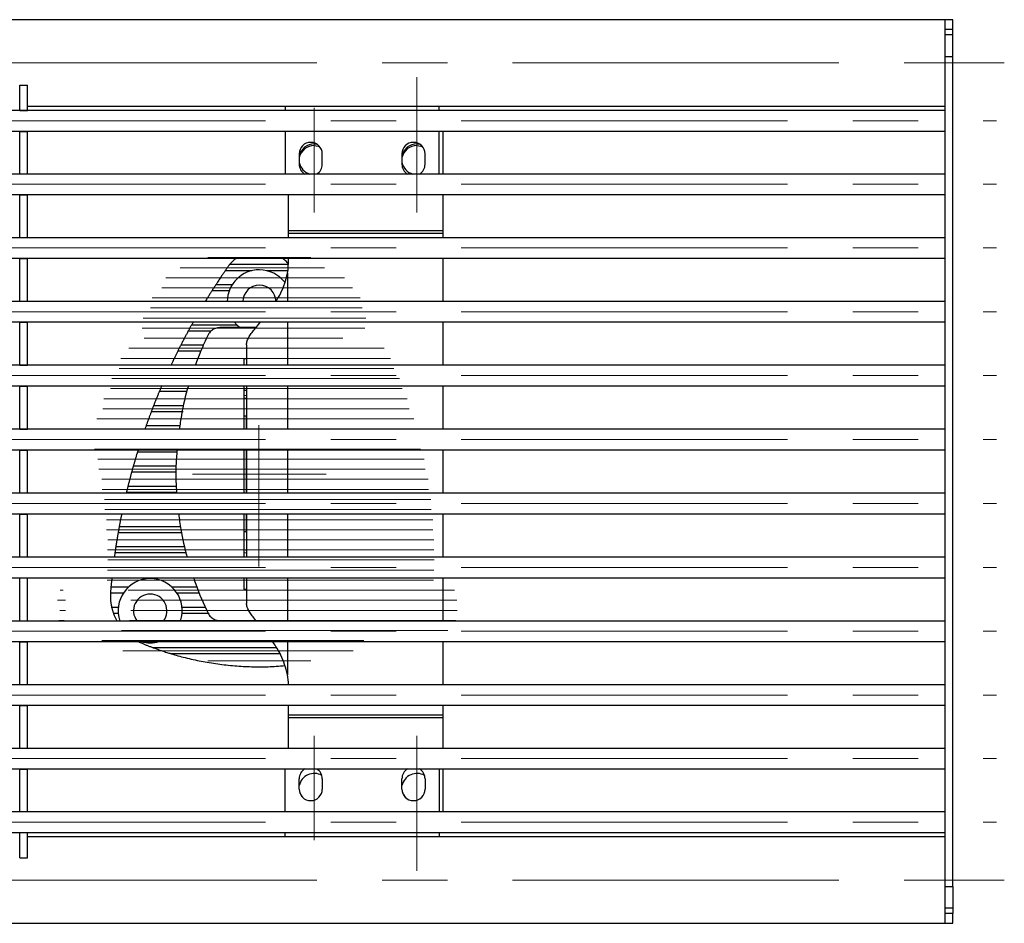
# Model space of a CAD drawing. Header units: millimetres. Extents: x 8 to 273, y 79 to 264.
# Tile 6 of 9: x 153 to 192, y 79 to 114. Entities that reach past the tile are written whole.
import ezdxf

# ---------------------------------------------------------------- set-up
doc = ezdxf.new("R2010")
doc.units = ezdxf.units.MM
doc.linetypes.add('CENTERX2', pattern=[20.32, 12.7, -2.54, 2.54, -2.54])
doc.layers.add('FORMAT', color=7, linetype='Continuous')

msp = doc.modelspace()

# ---------------------------------------------------------------- linework, layer by layer
at = {"color": 7, "linetype": 'Continuous', "lineweight": 25}
for p, q in [((189.308, 114.076), (9.908, 114.076)), ((189.608, 114.076), (189.308, 114.076)), ((189.308, 113.698), (189.308, 114.076)), ((189.308, 112.649), (189.308, 114.076)), ((189.608, 113.698), (189.608, 114.076)), ((189.608, 113.698), (189.308, 113.698)), ((189.608, 113.488), (189.308, 113.488)), ((189.608, 113.488), (189.608, 113.698)), ((189.608, 112.649), (189.608, 113.488)), ((189.308, 112.649), (189.608, 112.649)), ((189.308, 80.333), (189.308, 112.649)), ((189.608, 80.333), (189.608, 112.649)), ((153.278, 111.522), (153.578, 111.522)), ((153.278, 110.542), (153.278, 111.522)), ((153.578, 110.542), (153.578, 111.522)), ((189.308, 110.536), (9.908, 110.536)), ((153.278, 110.542), (153.578, 110.542)), ((153.278, 110.536), (153.278, 110.542)), ((153.578, 110.706), (189.308, 110.706)), ((153.578, 110.536), (153.578, 110.542)), ((163.608, 110.706), (163.608, 110.536)), ((169.608, 110.536), (169.608, 110.706)), ((9.908, 109.736), (189.308, 109.736)), ((153.278, 109.73), (153.278, 109.736)), ((153.278, 109.73), (153.578, 109.73)), ((153.278, 108.075), (153.278, 109.73)), ((153.578, 109.73), (153.578, 109.736)), ((153.578, 108.075), (153.578, 109.73)), ((163.608, 109.736), (163.608, 108.068)), ((169.608, 108.068), (169.608, 109.736)), ((169.744, 109.736), (169.744, 108.068)), ((164.744, 109.241), (164.849, 109.232)), ((168.744, 109.241), (168.849, 109.232)), ((164.158, 108.852), (164.158, 108.452)), ((165.058, 108.452), (165.058, 108.852)), ((168.158, 108.852), (168.158, 108.452)), ((169.058, 108.452), (169.058, 108.852)), ((189.308, 108.068), (9.908, 108.068)), ((153.278, 108.075), (153.578, 108.075)), ((153.278, 108.068), (153.278, 108.075)), ((153.578, 108.068), (153.578, 108.075)), ((9.908, 107.268), (189.308, 107.268)), ((153.278, 107.26), (153.278, 107.268)), ((153.278, 107.26), (153.578, 107.26)), ((153.278, 105.6), (153.278, 107.26)), ((153.578, 107.26), (153.578, 107.268)), ((153.578, 105.6), (153.578, 107.26)), ((163.744, 105.867), (163.744, 107.268)), ((169.744, 107.268), (169.744, 105.867)), ((163.744, 105.765), (163.744, 105.867)), ((163.744, 105.867), (169.744, 105.867)), ((169.744, 105.867), (169.744, 105.765)), ((189.308, 105.592), (9.908, 105.592)), ((153.278, 105.6), (153.578, 105.6)), ((153.278, 105.592), (153.278, 105.6)), ((153.578, 105.592), (153.578, 105.6)), ((163.744, 105.592), (163.744, 105.765)), ((163.744, 105.765), (169.744, 105.765)), ((169.744, 105.765), (169.744, 105.592)), ((9.908, 104.792), (189.308, 104.792)), ((153.278, 104.783), (153.278, 104.792)), ((153.278, 104.783), (153.578, 104.783)), ((153.278, 103.119), (153.278, 104.783)), ((153.578, 104.783), (153.578, 104.792)), ((153.578, 103.119), (153.578, 104.783)), ((163.744, 104.741), (163.744, 104.792)), ((169.744, 104.792), (169.744, 103.11)), ((162.316, 104.306), (161.278, 104.306)), ((161.434, 103.522), (160.758, 103.522)), ((161.55, 103.757), (160.91, 103.757)), ((189.308, 103.11), (9.908, 103.11)), ((153.278, 103.119), (153.578, 103.119)), ((153.278, 103.11), (153.278, 103.119)), ((153.578, 103.11), (153.578, 103.119)), ((9.908, 102.31), (189.308, 102.31)), ((153.278, 102.301), (153.278, 102.31)), ((153.278, 102.301), (153.578, 102.301)), ((153.278, 100.634), (153.278, 102.301)), ((153.578, 102.301), (153.578, 102.31)), ((153.578, 100.634), (153.578, 102.301)), ((161.743, 102.188), (159.964, 102.188)), ((162.475, 102.091), (161.065, 102.091)), ((169.744, 102.31), (169.744, 100.624)), ((162.108, 101.424), (162.108, 100.624)), ((162.108, 100.873), (162.008, 100.867)), ((162.008, 100.867), (162.008, 100.619)), ((189.308, 100.624), (9.908, 100.624)), ((153.278, 100.634), (153.578, 100.634)), ((153.278, 100.624), (153.278, 100.634)), ((153.578, 100.624), (153.578, 100.634)), ((9.908, 99.824), (189.308, 99.824)), ((153.278, 99.814), (153.278, 99.824)), ((153.278, 99.814), (153.578, 99.814)), ((153.278, 98.145), (153.278, 99.814)), ((153.578, 99.814), (153.578, 99.824)), ((153.578, 98.145), (153.578, 99.814)), ((162.008, 99.726), (162.108, 99.726)), ((162.108, 99.824), (162.108, 98.135)), ((169.744, 99.824), (169.744, 98.135)), ((162.108, 99.349), (162.004, 99.33)), ((162.005, 99.461), (162.108, 99.445)), ((159.639, 98.814), (158.398, 98.814)), ((162.092, 98.641), (162.008, 98.641)), ((162.092, 98.641), (162.092, 98.135)), ((189.308, 98.135), (9.908, 98.135)), ((153.278, 98.145), (153.578, 98.145)), ((153.278, 98.135), (153.278, 98.145)), ((153.578, 98.135), (153.578, 98.145)), ((9.908, 97.335), (189.308, 97.335)), ((153.278, 97.326), (153.278, 97.335)), ((153.278, 97.326), (153.578, 97.326)), ((153.278, 95.656), (153.278, 97.326)), ((153.578, 97.326), (153.578, 97.335)), ((153.578, 95.656), (153.578, 97.326)), ((162.092, 97.335), (162.092, 95.646)), ((162.108, 97.335), (162.108, 95.646)), ((169.744, 97.335), (169.744, 95.646)), ((189.308, 95.646), (9.908, 95.646)), ((153.278, 95.656), (153.578, 95.656)), ((153.278, 95.646), (153.278, 95.656)), ((153.578, 95.646), (153.578, 95.656)), ((157.433, 95.676), (157.426, 95.646)), ((9.908, 94.846), (189.308, 94.846)), ((153.278, 94.836), (153.278, 94.846)), ((153.278, 94.836), (153.578, 94.836)), ((153.278, 93.168), (153.278, 94.836)), ((153.578, 94.836), (153.578, 94.846)), ((153.578, 93.168), (153.578, 94.836)), ((162.092, 94.846), (162.092, 94.141)), ((162.108, 94.846), (162.108, 93.158)), ((169.744, 94.846), (169.744, 93.158)), ((162.092, 94.141), (162.008, 94.141)), ((189.308, 93.158), (9.908, 93.158)), ((153.278, 93.168), (153.578, 93.168)), ((153.278, 93.158), (153.278, 93.168)), ((153.578, 93.158), (153.578, 93.168)), ((162.004, 93.452), (162.108, 93.433)), ((162.005, 93.321), (162.108, 93.337)), ((9.908, 92.358), (189.308, 92.358)), ((153.278, 92.348), (153.278, 92.358)), ((153.278, 92.348), (153.578, 92.348)), ((153.278, 90.681), (153.278, 92.348)), ((153.578, 92.348), (153.578, 92.358)), ((153.578, 90.681), (153.578, 92.348)), ((162.008, 92.358), (162.008, 91.914)), ((162.108, 92.358), (162.108, 91.358)), ((169.744, 92.358), (169.744, 90.672)), ((157.309, 91.753), (156.81, 91.753)), ((157.507, 91.988), (156.829, 91.988)), ((162.008, 91.914), (162.108, 91.908)), ((157.115, 91.203), (156.858, 91.203)), ((157.112, 90.968), (156.928, 90.968)), ((189.308, 90.672), (9.908, 90.672)), ((153.278, 90.681), (153.578, 90.681)), ((153.278, 90.672), (153.278, 90.681)), ((153.578, 90.672), (153.578, 90.681)), ((161.065, 90.691), (162.474, 90.691)), ((9.908, 89.872), (189.308, 89.872)), ((153.278, 89.863), (153.278, 89.872)), ((153.278, 89.863), (153.578, 89.863)), ((153.278, 88.199), (153.278, 89.863)), ((153.578, 89.863), (153.578, 89.872)), ((153.578, 88.199), (153.578, 89.863)), ((169.744, 89.872), (169.744, 88.19)), ((189.308, 88.19), (9.908, 88.19)), ((153.278, 88.199), (153.578, 88.199)), ((153.278, 88.19), (153.278, 88.199)), ((153.578, 88.19), (153.578, 88.199)), ((9.908, 87.39), (189.308, 87.39)), ((153.278, 87.382), (153.278, 87.39)), ((153.278, 87.382), (153.578, 87.382)), ((153.278, 85.721), (153.278, 87.382)), ((153.578, 87.382), (153.578, 87.39)), ((153.578, 85.721), (153.578, 87.382)), ((163.744, 87.017), (163.744, 87.39)), ((163.744, 87.017), (169.744, 87.017)), ((163.744, 86.915), (163.744, 87.017)), ((169.744, 87.39), (169.744, 87.017)), ((169.744, 87.017), (169.744, 86.915)), ((163.744, 86.915), (169.744, 86.915)), ((163.744, 85.714), (163.744, 86.915)), ((169.744, 86.915), (169.744, 85.714)), ((189.308, 85.714), (9.908, 85.714)), ((153.278, 85.721), (153.578, 85.721)), ((153.278, 85.714), (153.278, 85.721)), ((153.578, 85.714), (153.578, 85.721)), ((9.908, 84.914), (189.308, 84.914)), ((153.278, 84.907), (153.278, 84.914)), ((153.278, 84.907), (153.578, 84.907)), ((153.278, 83.251), (153.278, 84.907)), ((153.578, 84.907), (153.578, 84.914)), ((153.578, 83.251), (153.578, 84.907)), ((163.608, 83.245), (163.608, 84.914)), ((169.608, 84.914), (169.608, 83.245)), ((169.744, 84.914), (169.744, 83.245)), ((164.158, 84.13), (164.158, 84.53)), ((165.058, 84.53), (165.058, 84.13)), ((168.158, 84.13), (168.158, 84.53)), ((169.058, 84.53), (169.058, 84.13)), ((189.308, 83.245), (9.908, 83.245)), ((153.278, 83.251), (153.578, 83.251)), ((153.278, 83.245), (153.278, 83.251)), ((153.578, 83.245), (153.578, 83.251)), ((9.908, 82.445), (189.308, 82.445)), ((153.278, 82.44), (153.278, 82.445)), ((153.278, 82.44), (153.578, 82.44)), ((153.278, 81.459), (153.278, 82.44)), ((153.578, 82.44), (153.578, 82.445)), ((153.578, 81.459), (153.578, 82.44)), ((163.608, 82.276), (163.608, 82.445)), ((169.608, 82.445), (169.608, 82.276)), ((189.308, 82.276), (153.578, 82.276)), ((153.278, 81.459), (153.578, 81.459)), ((189.308, 80.333), (189.608, 80.333)), ((189.308, 79.132), (189.308, 80.333)), ((189.608, 80.333), (189.608, 79.494)), ((189.608, 79.494), (189.308, 79.494)), ((189.608, 79.494), (189.608, 79.284)), ((189.608, 79.284), (189.308, 79.284)), ((189.308, 78.906), (189.308, 79.284)), ((189.308, 78.906), (189.308, 79.132)), ((189.608, 78.906), (189.608, 79.284)), ((9.908, 78.906), (189.308, 78.906)), ((189.308, 78.906), (189.608, 78.906))]:
    msp.add_line(p, q, dxfattribs=at)
at = {"color": 8, "linetype": 'Continuous', "lineweight": 25}
for p, q in [((163.739, 104.542), (161.448, 104.542)), ((163.72, 104.306), (162.9, 104.306)), ((163.708, 104.205), (163.708, 103.11)), ((163.708, 102.31), (163.708, 100.624)), ((160.722, 101.952), (159.835, 101.952)), ((160.43, 101.403), (159.546, 101.403)), ((160.323, 101.168), (159.428, 101.168)), ((163.708, 99.824), (163.708, 98.135)), ((159.793, 99.599), (158.711, 99.599)), ((159.661, 99.049), (158.489, 99.049)), ((159.513, 98.265), (158.197, 98.265)), ((159.393, 97.245), (157.861, 97.245)), ((163.708, 97.335), (163.708, 95.646)), ((159.364, 96.696), (157.699, 96.696)), ((159.363, 96.46), (157.633, 96.46)), ((159.371, 95.911), (157.49, 95.911)), ((159.383, 95.676), (157.433, 95.676)), ((163.708, 94.846), (163.708, 93.158)), ((159.534, 94.342), (157.151, 94.342)), ((159.577, 94.106), (157.109, 94.106)), ((159.701, 93.557), (157.019, 93.557)), ((159.754, 93.322), (156.984, 93.322)), ((163.708, 92.358), (163.708, 90.672)), ((160.179, 91.988), (159.209, 91.988)), ((160.28, 91.753), (159.406, 91.753)), ((160.516, 91.203), (159.601, 91.203)), ((160.617, 90.968), (159.603, 90.968)), ((163.708, 89.872), (163.708, 88.577)), ((163.281, 89.634), (158.47, 89.634)), ((163.411, 89.399), (159.17, 89.399))]:
    msp.add_line(p, q, dxfattribs=at)
at = {"color": 7, "linetype": 'Continuous', "lineweight": 25, "flags": 128}
for points in [[(164.744, 109.177), (164.893, 109.158), (164.954, 109.139)], [(168.744, 109.177), (168.893, 109.158), (168.954, 109.139)], [(161.632, 102.31), (161.743, 102.188), (161.877, 102.077)], [(162.108, 99.627), (162.102, 99.628), (162.005, 99.643)]]:
    msp.add_lwpolyline(points, dxfattribs=at)
at = {"color": 7, "linetype": 'Continuous', "lineweight": 25}
for centre, radius, start, end in [((164.608, 108.852), 0.45, 0, 180), ((164.743, 108.641), 0.6, 89.9519, 167.559), ((168.608, 108.852), 0.45, 0, 180), ((168.743, 108.641), 0.6, 89.9519, 167.559), ((164.743, 108.577), 0.6, 89.9519, 167.559), ((168.743, 108.577), 0.6, 89.9519, 167.559), ((164.743, 108.643), 0.599, 192.4301, 253.6855), ((168.743, 108.643), 0.599, 192.4301, 253.6855), ((164.608, 108.452), 0.45, 180, 238.578), ((164.608, 108.452), 0.45, 301.422, 0), ((168.608, 108.452), 0.45, 180, 238.578), ((168.608, 108.452), 0.45, 301.422, 0), ((159.744, 104.741), 4, 352.3006, 360), ((162.608, 103.091), 1.25, 90, 179.1304), ((162.608, 103.091), 1.25, 36.9416, 90), ((162.608, 103.091), 0.65, 90, 178.3275), ((162.608, 103.091), 0.65, 1.6725, 90), ((158.358, 91.072), 1.25, 90, 198.6832), ((158.358, 91.072), 1.25, 341.3168, 90), ((158.358, 91.072), 0.65, 90, 218.0268), ((158.358, 91.072), 0.65, 321.9732, 90), ((158.358, 91.072), 1.25, 253.8086, 286.1914), ((159.744, 88.041), 4, 2.138, 7.6994), ((164.608, 84.53), 0.45, 121.422, 180), ((164.744, 84.138), 0.6, 60.6367, 167.5214), ((164.608, 84.53), 0.45, 360, 58.578), ((168.608, 84.53), 0.45, 121.422, 180), ((168.744, 84.138), 0.6, 60.6367, 167.5214), ((168.608, 84.53), 0.45, 0, 58.578), ((164.608, 84.13), 0.45, 180, 360), ((164.742, 84.204), 0.598, 196.1317, 221.4603), ((168.608, 84.13), 0.45, 180, 0), ((168.742, 84.204), 0.598, 196.1321, 221.4599)]:
    msp.add_arc(centre, radius, start, end, dxfattribs=at)
for points, knots in [([(161.71, 104.792), (161.695, 104.78), (161.652, 104.748), (161.586, 104.691), (161.526, 104.631), (161.479, 104.58), (161.458, 104.554), (161.448, 104.542)], [0, 0, 0, 0, 0.147353, 0.404291, 0.669296, 0.832504, 1, 1, 1, 1]), ([(163.733, 104.583), (163.733, 104.583), (163.721, 104.597), (163.687, 104.633), (163.631, 104.689), (163.569, 104.743), (163.527, 104.777), (163.507, 104.791), (163.507, 104.792)], [0, 0, 0, 0, 0.000616, 0.220868, 0.496188, 0.779279, 0.989173, 1, 1, 1, 1]), ([(161.278, 104.306), (161.269, 104.292), (161.249, 104.264), (161.214, 104.213), (161.177, 104.159), (161.137, 104.099), (161.094, 104.035), (161.048, 103.967), (161.003, 103.898), (160.964, 103.84), (160.933, 103.792), (160.918, 103.769), (160.91, 103.757)], [0, 0, 0, 0, 0.095488, 0.193974, 0.289341, 0.386837, 0.495655, 0.607293, 0.721883, 0.840291, 0.919301, 1, 1, 1, 1]), ([(161.379, 104.451), (161.371, 104.44), (161.357, 104.42), (161.335, 104.389), (161.315, 104.359), (161.295, 104.33), (161.284, 104.314), (161.278, 104.306)], [0, 0, 0, 0, 0.1973078, 0.4005936, 0.5932818, 0.7926329, 1, 1, 1, 1]), ([(161.448, 104.542), (161.441, 104.534), (161.429, 104.519), (161.406, 104.488), (161.388, 104.464), (161.379, 104.451)], [0, 0, 0, 0, 0.293853, 0.60004, 1, 1, 1, 1]), ([(163.259, 103.11), (163.323, 103.22), (163.455, 103.445), (163.608, 103.813), (163.674, 104.074), (163.708, 104.205)], [0, 0, 0, 0, 0.323026, 0.660029, 1, 1, 1, 1]), ([(160.758, 103.522), (160.749, 103.508), (160.731, 103.48), (160.7, 103.429), (160.666, 103.375), (160.629, 103.316), (160.589, 103.253), (160.548, 103.186), (160.518, 103.137), (160.504, 103.113), (160.501, 103.11)], [0, 0, 0, 0, 0.130056, 0.264175, 0.394085, 0.527, 0.672633, 0.82208, 0.97474, 1, 1, 1, 1]), ([(160.91, 103.757), (160.902, 103.744), (160.885, 103.719), (160.852, 103.668), (160.822, 103.622), (160.798, 103.584), (160.777, 103.552), (160.765, 103.533), (160.758, 103.522)], [0, 0, 0, 0, 0.192183, 0.383515, 0.600031, 0.71334, 0.830324, 1, 1, 1, 1]), ([(159.964, 102.188), (159.961, 102.182), (159.952, 102.165), (159.932, 102.129), (159.904, 102.078), (159.873, 102.023), (159.85, 101.979), (159.839, 101.959), (159.835, 101.952)], [0, 0, 0, 0, 0.0927278, 0.2682639, 0.4655152, 0.6800827, 0.8972287, 1, 1, 1, 1]), ([(160.032, 102.31), (160.026, 102.299), (160.01, 102.27), (159.987, 102.228), (159.972, 102.201), (159.964, 102.188)], [0, 0, 0, 0, 0.243302, 0.616437, 1, 1, 1, 1]), ([(161.065, 102.091), (161.037, 102.09), (160.981, 102.087), (160.899, 102.065), (160.822, 102.031), (160.752, 101.984), (160.69, 101.925), (160.645, 101.867), (160.624, 101.826), (160.616, 101.811)], [0, 0, 0, 0, 0.149168, 0.302662, 0.451829, 0.605323, 0.75449, 0.907983, 1, 1, 1, 1]), ([(162.108, 101.424), (162.113, 101.476), (162.124, 101.576), (162.205, 101.735), (162.314, 101.893), (162.456, 102.069), (162.572, 102.207), (162.647, 102.298), (162.657, 102.31)], [0, 0, 0, 0, 0.2108018, 0.4073092, 0.589855, 0.758859, 0.9677364, 1, 1, 1, 1]), ([(159.835, 101.952), (159.829, 101.941), (159.816, 101.916), (159.792, 101.872), (159.765, 101.822), (159.735, 101.767), (159.703, 101.705), (159.669, 101.641), (159.635, 101.576), (159.603, 101.514), (159.572, 101.454), (159.555, 101.42), (159.546, 101.403)], [0, 0, 0, 0, 0.0831995, 0.1699323, 0.2586879, 0.3556363, 0.4549842, 0.5598652, 0.667708, 0.7735654, 0.88294, 1, 1, 1, 1]), ([(160.616, 101.811), (160.513, 101.594), (160.328, 101.204), (160.177, 100.799), (160.11, 100.619)], [0, 0, 0, 0, 0.555622, 1, 1, 1, 1]), ([(159.546, 101.403), (159.54, 101.391), (159.527, 101.366), (159.502, 101.316), (159.475, 101.262), (159.448, 101.208), (159.434, 101.181), (159.428, 101.168)], [0, 0, 0, 0, 0.190505, 0.380437, 0.585863, 0.799876, 1, 1, 1, 1]), ([(159.428, 101.168), (159.421, 101.154), (159.407, 101.127), (159.383, 101.078), (159.356, 101.024), (159.328, 100.966), (159.298, 100.904), (159.267, 100.841), (159.237, 100.777), (159.209, 100.717), (159.183, 100.663), (159.169, 100.634), (159.162, 100.619)], [0, 0, 0, 0, 0.094051, 0.190989, 0.284971, 0.381318, 0.482308, 0.586024, 0.69043, 0.798069, 0.897357, 1, 1, 1, 1]), ([(158.81, 99.834), (158.805, 99.822), (158.794, 99.797), (158.773, 99.748), (158.751, 99.695), (158.728, 99.64), (158.716, 99.613), (158.711, 99.599)], [0, 0, 0, 0, 0.1896047, 0.3787874, 0.5788547, 0.7852003, 1, 1, 1, 1]), ([(159.85, 99.834), (159.849, 99.832), (159.727, 99.452), (159.593, 98.885), (159.518, 98.314), (159.495, 98.135)], [0, 0, 0, 0, 0.00439, 0.689377, 1, 1, 1, 1]), ([(162.008, 99.824), (162.008, 99.668), (162.008, 99.309), (162.008, 98.842), (162.008, 98.435), (162.008, 98.233), (162.008, 98.135)], [0, 0, 0, 0, 0.279111, 0.644439, 0.827334, 1, 1, 1, 1]), ([(158.711, 99.599), (158.705, 99.585), (158.694, 99.558), (158.674, 99.51), (158.652, 99.456), (158.628, 99.399), (158.603, 99.338), (158.578, 99.276), (158.554, 99.213), (158.53, 99.153), (158.507, 99.097), (158.495, 99.065), (158.489, 99.049)], [0, 0, 0, 0, 0.093561, 0.189958, 0.283469, 0.379434, 0.477825, 0.578922, 0.679776, 0.783689, 0.889783, 1, 1, 1, 1]), ([(158.489, 99.049), (158.486, 99.041), (158.478, 99.021), (158.462, 98.979), (158.442, 98.927), (158.421, 98.875), (158.407, 98.836), (158.4, 98.819), (158.398, 98.814)], [0, 0, 0, 0, 0.136273, 0.319235, 0.513957, 0.716179, 0.917445, 1, 1, 1, 1]), ([(158.398, 98.814), (158.393, 98.799), (158.382, 98.772), (158.364, 98.723), (158.345, 98.671), (158.323, 98.614), (158.301, 98.553), (158.279, 98.491), (158.256, 98.43), (158.235, 98.372), (158.215, 98.314), (158.203, 98.282), (158.197, 98.265)], [0, 0, 0, 0, 0.103593, 0.193225, 0.285169, 0.380323, 0.478031, 0.576893, 0.678613, 0.777438, 0.87935, 1, 1, 1, 1]), ([(158.197, 98.265), (158.193, 98.253), (158.185, 98.229), (158.168, 98.182), (158.157, 98.15), (158.152, 98.135)], [0, 0, 0, 0, 0.347032, 0.69352, 1, 1, 1, 1]), ([(157.861, 97.245), (157.856, 97.229), (157.847, 97.2), (157.831, 97.149), (157.815, 97.096), (157.798, 97.039), (157.781, 96.979), (157.763, 96.918), (157.745, 96.858), (157.729, 96.801), (157.713, 96.745), (157.704, 96.713), (157.699, 96.696)], [0, 0, 0, 0, 0.112248, 0.202848, 0.295875, 0.390205, 0.487138, 0.583797, 0.683263, 0.779727, 0.879134, 1, 1, 1, 1]), ([(157.889, 97.335), (157.885, 97.325), (157.877, 97.296), (157.867, 97.266), (157.862, 97.249), (157.861, 97.245)], [0, 0, 0, 0, 0.313492, 0.808151, 1, 1, 1, 1]), ([(159.399, 97.335), (159.385, 97.156), (159.355, 96.748), (159.352, 96.184), (159.375, 95.801), (159.385, 95.646)], [0, 0, 0, 0, 0.318718, 0.725806, 1, 1, 1, 1]), ([(162.008, 97.335), (162.008, 97.178), (162.008, 96.811), (162.008, 96.337), (162.008, 95.931), (162.008, 95.736), (162.008, 95.646)], [0, 0, 0, 0, 0.279631, 0.653216, 0.840269, 1, 1, 1, 1]), ([(157.699, 96.696), (157.695, 96.684), (157.689, 96.66), (157.675, 96.611), (157.661, 96.559), (157.647, 96.508), (157.638, 96.476), (157.634, 96.463), (157.633, 96.46)], [0, 0, 0, 0, 0.1881858, 0.3761779, 0.568849, 0.7643449, 0.9579417, 1, 1, 1, 1]), ([(157.633, 96.46), (157.63, 96.447), (157.623, 96.421), (157.61, 96.373), (157.596, 96.32), (157.58, 96.263), (157.565, 96.203), (157.549, 96.143), (157.534, 96.083), (157.519, 96.026), (157.506, 95.974), (157.496, 95.936), (157.492, 95.917), (157.49, 95.911)], [0, 0, 0, 0, 0.0928429, 0.1884374, 0.2812585, 0.3766596, 0.4715107, 0.5690493, 0.6649321, 0.7636497, 0.8584906, 0.9562272, 1, 1, 1, 1]), ([(157.49, 95.911), (157.488, 95.901), (157.482, 95.879), (157.471, 95.833), (157.458, 95.781), (157.446, 95.731), (157.437, 95.695), (157.434, 95.68), (157.433, 95.676)], [0, 0, 0, 0, 0.166094, 0.352022, 0.542884, 0.736333, 0.928778, 1, 1, 1, 1]), ([(157.249, 94.846), (157.246, 94.832), (157.24, 94.803), (157.229, 94.751), (157.218, 94.695), (157.207, 94.635), (157.195, 94.576), (157.183, 94.516), (157.173, 94.46), (157.163, 94.408), (157.156, 94.369), (157.152, 94.349), (157.151, 94.342)], [0, 0, 0, 0, 0.095719, 0.198811, 0.304823, 0.409177, 0.51652, 0.621485, 0.729529, 0.833812, 0.941207, 1, 1, 1, 1]), ([(159.47, 94.846), (159.492, 94.643), (159.555, 94.073), (159.699, 93.516), (159.791, 93.158)], [0, 0, 0, 0, 0.355471, 1, 1, 1, 1]), ([(162.008, 94.846), (162.008, 94.53), (162.008, 93.963), (162.008, 93.404), (162.008, 93.158)], [0, 0, 0, 0, 0.558458, 1, 1, 1, 1]), ([(157.151, 94.342), (157.149, 94.331), (157.145, 94.308), (157.136, 94.261), (157.127, 94.21), (157.118, 94.16), (157.112, 94.126), (157.109, 94.11), (157.109, 94.106)], [0, 0, 0, 0, 0.176238, 0.362781, 0.552005, 0.742508, 0.932335, 1, 1, 1, 1]), ([(157.109, 94.106), (157.106, 94.094), (157.102, 94.069), (157.094, 94.023), (157.085, 93.971), (157.076, 93.914), (157.066, 93.855), (157.056, 93.796), (157.047, 93.736), (157.038, 93.68), (157.03, 93.629), (157.024, 93.587), (157.02, 93.566), (157.019, 93.557)], [0, 0, 0, 0, 0.089598, 0.18165, 0.274096, 0.369176, 0.462426, 0.558356, 0.651996, 0.748373, 0.841586, 0.937557, 1, 1, 1, 1]), ([(157.019, 93.557), (157.017, 93.545), (157.014, 93.522), (157.006, 93.473), (156.999, 93.422), (156.992, 93.372), (156.987, 93.34), (156.985, 93.325), (156.984, 93.322)], [0, 0, 0, 0, 0.1873657, 0.3746746, 0.5632979, 0.7526948, 0.9415325, 1, 1, 1, 1]), ([(156.984, 93.322), (156.983, 93.309), (156.979, 93.283), (156.972, 93.235), (156.966, 93.193), (156.963, 93.166), (156.962, 93.158)], [0, 0, 0, 0, 0.28779, 0.583978, 0.871749, 1, 1, 1, 1]), ([(156.865, 92.358), (156.865, 92.354), (156.863, 92.331), (156.858, 92.287), (156.852, 92.228), (156.846, 92.169), (156.841, 92.113), (156.836, 92.061), (156.832, 92.02), (156.83, 91.997), (156.829, 91.988)], [0, 0, 0, 0, 0.033234, 0.175044, 0.320955, 0.46294, 0.609058, 0.750736, 0.896556, 1, 1, 1, 1]), ([(160.047, 92.358), (160.073, 92.273), (160.223, 91.795), (160.439, 91.343), (160.616, 90.971)], [0, 0, 0, 0, 0.1778036, 1, 1, 1, 1]), ([(156.81, 91.753), (156.81, 91.74), (156.809, 91.714), (156.808, 91.667), (156.808, 91.615), (156.81, 91.559), (156.813, 91.501), (156.818, 91.443), (156.825, 91.385), (156.833, 91.331), (156.842, 91.279), (156.851, 91.237), (156.856, 91.214), (156.858, 91.203)], [0, 0, 0, 0, 0.091264, 0.185158, 0.276428, 0.370378, 0.461057, 0.554363, 0.645171, 0.738525, 0.83093, 0.925932, 1, 1, 1, 1]), ([(156.815, 91.816), (156.813, 91.801), (156.812, 91.777), (156.811, 91.759), (156.81, 91.753)], [0, 0, 0, 0, 0.633177, 1, 1, 1, 1]), ([(156.829, 91.988), (156.828, 91.976), (156.826, 91.953), (156.822, 91.905), (156.818, 91.857), (156.816, 91.828), (156.815, 91.816)], [0, 0, 0, 0, 0.2650769, 0.5301263, 0.795799, 1, 1, 1, 1]), ([(162.49, 90.672), (162.469, 90.697), (162.398, 90.782), (162.296, 90.914), (162.193, 91.071), (162.122, 91.22), (162.113, 91.311), (162.108, 91.358)], [0, 0, 0, 0, 0.092149, 0.308217, 0.53119, 0.761619, 1, 1, 1, 1]), ([(156.858, 91.203), (156.861, 91.193), (156.866, 91.17), (156.878, 91.125), (156.892, 91.074), (156.908, 91.023), (156.921, 90.988), (156.926, 90.972), (156.928, 90.968)], [0, 0, 0, 0, 0.168287, 0.3507453, 0.5388083, 0.7330517, 0.9305943, 1, 1, 1, 1]), ([(156.928, 90.968), (156.932, 90.956), (156.942, 90.93), (156.96, 90.885), (156.981, 90.835), (157.006, 90.781), (157.034, 90.726), (157.054, 90.689), (157.064, 90.672)], [0, 0, 0, 0, 0.160105, 0.324773, 0.489866, 0.659213, 0.835185, 1, 1, 1, 1]), ([(160.616, 90.971), (160.629, 90.946), (160.657, 90.897), (160.712, 90.833), (160.777, 90.779), (160.85, 90.737), (160.93, 90.707), (161.002, 90.693), (161.048, 90.691), (161.065, 90.691)], [0, 0, 0, 0, 0.149166, 0.302658, 0.451824, 0.605315, 0.754483, 0.907977, 1, 1, 1, 1]), ([(157.893, 89.872), (157.895, 89.871), (157.942, 89.845), (157.991, 89.824), (158.039, 89.804)], [0, 0, 0, 0, 0.029325, 1, 1, 1, 1]), ([(158.039, 89.804), (158.075, 89.789), (158.148, 89.759), (158.256, 89.716), (158.365, 89.674), (158.435, 89.647), (158.47, 89.634)], [0, 0, 0, 0, 0.247239, 0.495309, 0.746762, 1, 1, 1, 1]), ([(163.708, 88.577), (163.672, 88.712), (163.602, 88.973), (163.45, 89.345), (163.286, 89.643), (163.167, 89.81), (163.123, 89.872)], [0, 0, 0, 0, 0.2919942, 0.5620393, 0.8359685, 1, 1, 1, 1]), ([(158.47, 89.634), (158.492, 89.626), (158.537, 89.61), (158.611, 89.583), (158.693, 89.554), (158.811, 89.513), (158.928, 89.475), (159.041, 89.439), (159.112, 89.417), (159.154, 89.404), (159.17, 89.399)], [0, 0, 0, 0, 0.099624, 0.200943, 0.323868, 0.447571, 0.699202, 0.813769, 0.928968, 1, 1, 1, 1]), ([(159.17, 89.399), (159.259, 89.373), (159.436, 89.32), (159.828, 89.217), (160.236, 89.126), (160.661, 89.05), (160.986, 89), (161.316, 88.96), (161.647, 88.928), (161.976, 88.906), (162.302, 88.893), (162.731, 88.889), (163.166, 88.896), (163.491, 88.928), (163.603, 88.939)], [0, 0, 0, 0, 0.063936, 0.128512, 0.270837, 0.342765, 0.41643, 0.490163, 0.56443, 0.638758, 0.710251, 0.781827, 0.925183, 1, 1, 1, 1])]:
    msp.add_open_spline(points, degree=3, knots=knots, dxfattribs=at)
at = {"layer": 'FORMAT', "linetype": 'CENTERX2', "lineweight": 18}
for p, q in [((9.908, 112.391), (189.308, 112.391)), ((189.308, 112.391), (191.608, 112.391)), ((168.744, 111.84), (168.744, 106.578)), ((164.744, 106.578), (164.744, 110.642)), ((7.908, 110.136), (191.308, 110.136)), ((7.908, 107.668), (191.308, 107.668)), ((7.908, 105.192), (191.308, 105.192)), ((164.609, 104.816), (160.608, 104.816)), ((165.146, 104.424), (159.526, 104.424)), ((165.916, 104.032), (158.97, 104.032)), ((166.234, 103.639), (158.809, 103.639)), ((166.535, 103.247), (158.438, 103.247)), ((166.609, 102.855), (158.371, 102.855)), ((7.908, 102.71), (191.308, 102.71)), ((166.748, 102.462), (158.079, 102.462)), ((166.716, 102.07), (158.042, 102.07)), ((165.851, 101.678), (158.122, 101.678)), ((167.464, 101.286), (157.52, 101.286)), ((167.71, 100.893), (157.219, 100.893)), ((167.838, 100.501), (157.145, 100.501)), ((7.908, 100.224), (191.308, 100.224)), ((168.061, 100.109), (156.869, 100.109)), ((168.163, 99.716), (156.808, 99.716)), ((168.365, 99.324), (156.553, 99.324)), ((168.439, 98.932), (156.51, 98.932)), ((168.617, 98.539), (156.28, 98.539)), ((168.679, 98.147), (156.242, 98.147)), ((162.583, 92.791), (162.583, 98.291)), ((7.908, 97.735), (191.308, 97.735)), ((168.884, 97.363), (156.005, 97.363)), ((169.023, 96.97), (155.819, 96.97)), ((169.056, 96.578), (155.797, 96.578)), ((165.208, 96.391), (160.008, 96.391)), ((169.173, 96.186), (155.633, 96.186)), ((169.191, 95.793), (155.619, 95.793)), ((7.908, 95.246), (191.308, 95.246)), ((169.282, 95.401), (155.478, 95.401)), ((169.292, 95.009), (155.469, 95.009)), ((169.36, 94.616), (155.35, 94.616)), ((169.361, 94.224), (155.347, 94.224)), ((169.404, 93.832), (155.25, 93.832)), ((169.397, 93.44), (155.253, 93.44)), ((169.413, 93.047), (155.178, 93.047)), ((7.908, 92.758), (191.308, 92.758)), ((169.394, 92.655), (155.188, 92.655)), ((169.381, 92.263), (155.13, 92.263)), ((170.205, 91.87), (154.857, 91.87)), ((170.301, 91.478), (154.745, 91.478)), ((170.303, 91.086), (154.839, 91.086)), ((170.25, 90.693), (154.806, 90.693)), ((7.908, 90.272), (191.308, 90.272)), ((169.941, 90.301), (155.196, 90.301)), ((166.675, 89.909), (156.472, 89.909)), ((166.264, 89.517), (157.295, 89.517)), ((164.612, 89.124), (160.608, 89.124)), ((7.908, 87.79), (191.308, 87.79)), ((164.744, 86.204), (164.744, 82.14)), ((168.744, 80.942), (168.744, 86.204)), ((7.908, 85.314), (191.308, 85.314)), ((7.908, 82.845), (191.308, 82.845)), ((9.908, 80.591), (189.308, 80.591)), ((189.308, 80.591), (191.608, 80.591))]:
    msp.add_line(p, q, dxfattribs=at)

doc.saveas('drawing.dxf')
